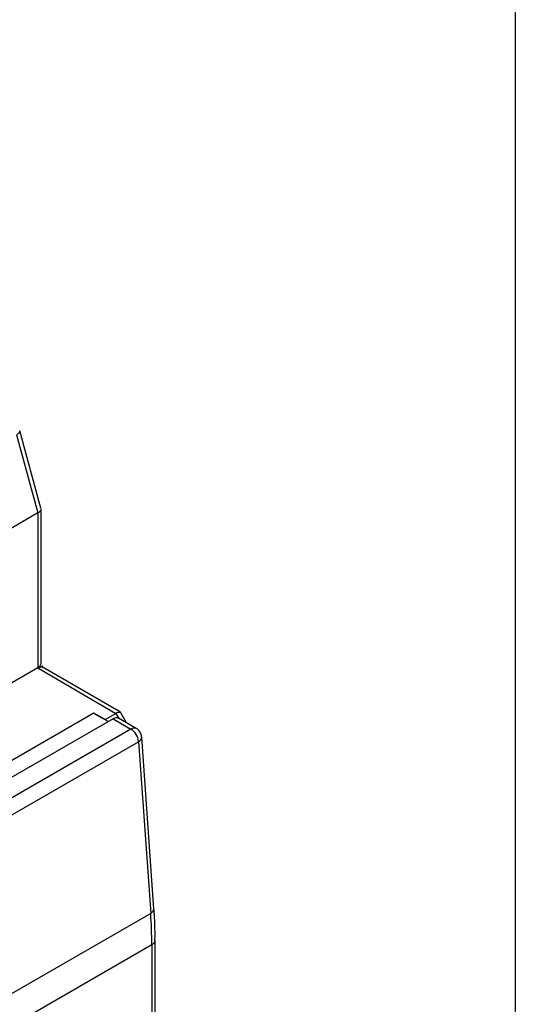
# Model space of a CAD drawing. Header units: inches. Extents: x 0.5 to 21.5, y 0.5 to 16.5.
# Tile 15 of 16: x 20.6 to 21.5, y 13.3 to 15. Entities that reach past the tile are written whole.
import ezdxf

# ---------------------------------------------------------------- set-up
doc = ezdxf.new("R2010")
doc.units = ezdxf.units.IN
doc.header["$LTSCALE"] = 2
doc.header["$MEASUREMENT"] = 0
doc.layers.add('TEXT', color=140, linetype='Continuous', lineweight=25)

msp = doc.modelspace()

# ---------------------------------------------------------------- linework, layer by layer
for p, q in [((20.6049, 14.3021), (20.6432, 14.1618)), ((20.6488, 14.1702), (20.6108, 14.3092)), ((20.6432, 14.1618), (19.4239, 13.4579)), ((20.6432, 14.1618), (20.6432, 13.8838)), ((20.649, 13.8918), (20.649, 14.169)), ((20.6432, 13.8838), (20.2688, 13.6676)), ((20.6432, 13.8838), (20.7832, 13.8021)), ((20.7913, 13.8041), (20.6531, 13.8847)), ((20.7783, 13.7923), (20.3579, 13.5496)), ((20.4143, 13.6131), (20.7428, 13.8027)), ((20.7696, 13.7873), (20.7428, 13.8027)), ((20.7432, 13.8025), (20.7435, 13.8027)), ((20.7638, 13.7909), (20.7435, 13.8027)), ((20.7435, 13.8027), (20.7435, 13.8023)), ((20.7638, 13.7909), (20.7832, 13.8021)), ((20.7641, 13.7904), (20.7638, 13.7909)), ((20.7783, 13.7923), (20.81, 13.7739)), ((20.7832, 13.8021), (20.7884, 13.7931)), ((20.8199, 13.7749), (20.7881, 13.7933)), ((20.8018, 13.7865), (20.7921, 13.8033)), ((20.8021, 13.7854), (20.8016, 13.7864)), ((20.81, 13.7739), (19.6269, 13.0909)), ((20.8021, 13.7852), (20.8021, 13.7854)), ((19.6407, 13.0682), (20.8239, 13.7512)), ((20.8239, 13.7512), (20.8458, 13.4431)), ((20.8516, 13.4512), (20.8297, 13.7593)), ((20.8458, 13.4431), (19.6627, 12.7601)), ((19.6647, 12.704), (20.8479, 13.3871)), ((20.8479, 13.3871), (20.8479, 13.1206)), ((20.8536, 13.1286), (20.8536, 13.3951))]:
    msp.add_line(p, q)
at = {"flags": 128}
msp.add_lwpolyline([(20.6432, 13.8838), (20.6457, 13.8855), (20.6466, 13.8863)], dxfattribs=at)
for centre, radius, start, end in [((20.6409, 13.8921), 0.00813, 314.3924, 357.6475), ((20.784, 13.7842), 0.0099, 65.6929, 125.6176), ((20.8157, 13.7664), 0.00944, 64.0491, 127.2528), ((20.7935, 13.7482), 0.0306, 5.6276, 57.2022), ((20.8207, 13.7596), 0.00897, 290.8842, 357.7543), ((20.8426, 13.4515), 0.00897, 290.8842, 357.7543), ((20.0575, 13.3865), 0.7903, 0.0425, 4.1119), ((20.8442, 13.3957), 0.00941, 292.6717, 356.6175)]:
    msp.add_arc(centre, radius, start, end)
for points, knots in [([(20.6105, 14.3091), (20.6107, 14.3089), (20.6113, 14.3079), (20.6096, 14.3054), (20.6065, 14.3032), (20.6049, 14.3021)], [0, 0, 0, 0, 0.1369125, 0.5684562, 1, 1, 1, 1]), ([(20.6432, 14.1618), (20.6448, 14.1629), (20.6473, 14.1646), (20.6487, 14.1671), (20.6492, 14.1688), (20.6488, 14.1698), (20.6486, 14.1701)], [0, 0, 0, 0, 0.41728, 0.636341, 0.86198, 1, 1, 1, 1]), ([(20.6432, 13.8838), (20.645, 13.8845), (20.6486, 13.886), (20.6521, 13.8859), (20.6531, 13.8847), (20.6531, 13.8847)], [0, 0, 0, 0, 0.498419, 0.996838, 1, 1, 1, 1]), ([(20.653, 13.8848), (20.6531, 13.8847), (20.6531, 13.8847), (20.6527, 13.885), (20.6522, 13.8855), (20.6516, 13.8861), (20.6511, 13.8869), (20.6507, 13.8876), (20.6504, 13.8879)], [0, 0, 0, 0, 0.177524, 0.371664, 0.55456, 0.684195, 0.818393, 1, 1, 1, 1]), ([(20.7832, 13.8021), (20.784, 13.8026), (20.7857, 13.8035), (20.788, 13.8043), (20.7899, 13.8046), (20.7914, 13.8043), (20.7917, 13.8035), (20.7919, 13.8032)], [0, 0, 0, 0, 0.1931841, 0.393069, 0.6007364, 0.817151, 1, 1, 1, 1]), ([(20.8294, 13.7593), (20.8292, 13.761), (20.8289, 13.7652), (20.8253, 13.7706), (20.822, 13.774), (20.8199, 13.7749), (20.8199, 13.7749)], [0, 0, 0, 0, 0.276959, 0.643835, 0.998225, 1, 1, 1, 1]), ([(20.8534, 13.3952), (20.8535, 13.3988), (20.8537, 13.415), (20.853, 13.4337), (20.8516, 13.4492), (20.8515, 13.4512)], [0, 0, 0, 0, 0.195884, 0.892254, 1, 1, 1, 1])]:
    msp.add_open_spline(points, degree=3, knots=knots)
at = {"layer": 'TEXT'}
msp.add_line((21.5, 16.5), (21.5, 0.5), dxfattribs=at)

doc.saveas('drawing.dxf')
